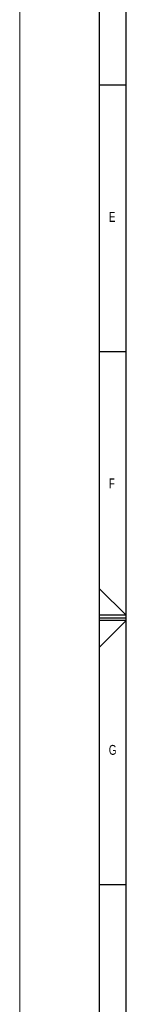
# Model space of a CAD drawing. Header units: millimetres. Extents: x 0 to 841, y 0 to 594.
# Tile 3 of 22: x 0 to 20, y 224 to 409. Entities that reach past the tile are written whole.
import ezdxf

# ---------------------------------------------------------------- set-up
doc = ezdxf.new("R2010")
doc.units = ezdxf.units.MM
doc.layers.add('FORMAT', color=7, linetype='Continuous')
doc.styles.add('SLDTEXTSTYLE0', font='TXT', dxfattribs={"width": 0.75})

msp = doc.modelspace()

# ---------------------------------------------------------------- linework, layer by layer
at = {"color": 7, "linetype": 'Continuous', "lineweight": 18}
msp.add_line((0.000004, 0.00001), (0.000004, 594.00001), dxfattribs=at)
at = {"layer": 'FORMAT'}
for p, q in [((15.000004, 5.00001), (15.000004, 589.00001)), ((20.000004, 10.00001), (20.000004, 584.00001)), ((15.000004, 397.00001), (20.000004, 397.00001)), ((15.000004, 347.00001), (20.000004, 347.00001)), ((15.000004, 302.467132), (20.000004, 297.50001)), ((20.000004, 297.50001), (15.000004, 297.50001)), ((15.000004, 297.00001), (20.000004, 297.00001)), ((20.000004, 296.50001), (15.000004, 296.50001)), ((15.000004, 291.485354), (20.000004, 296.50001)), ((15.000004, 247.00001), (20.000004, 247.00001))]:
    msp.add_line(p, q, dxfattribs=at)

# ---------------------------------------------------------------- texts
at = {"layer": 'FORMAT', "char_height": 1.852083, "attachment_point": 1, "style": 'SLDTEXTSTYLE0'}
for s, insert in [('E', (16.720484, 373.168024)), ('F', (16.720484, 323.168024)), ('G', (16.720484, 273.168024))]:
    msp.add_mtext(s, dxfattribs=dict(at, insert=insert))

doc.saveas('drawing.dxf')
